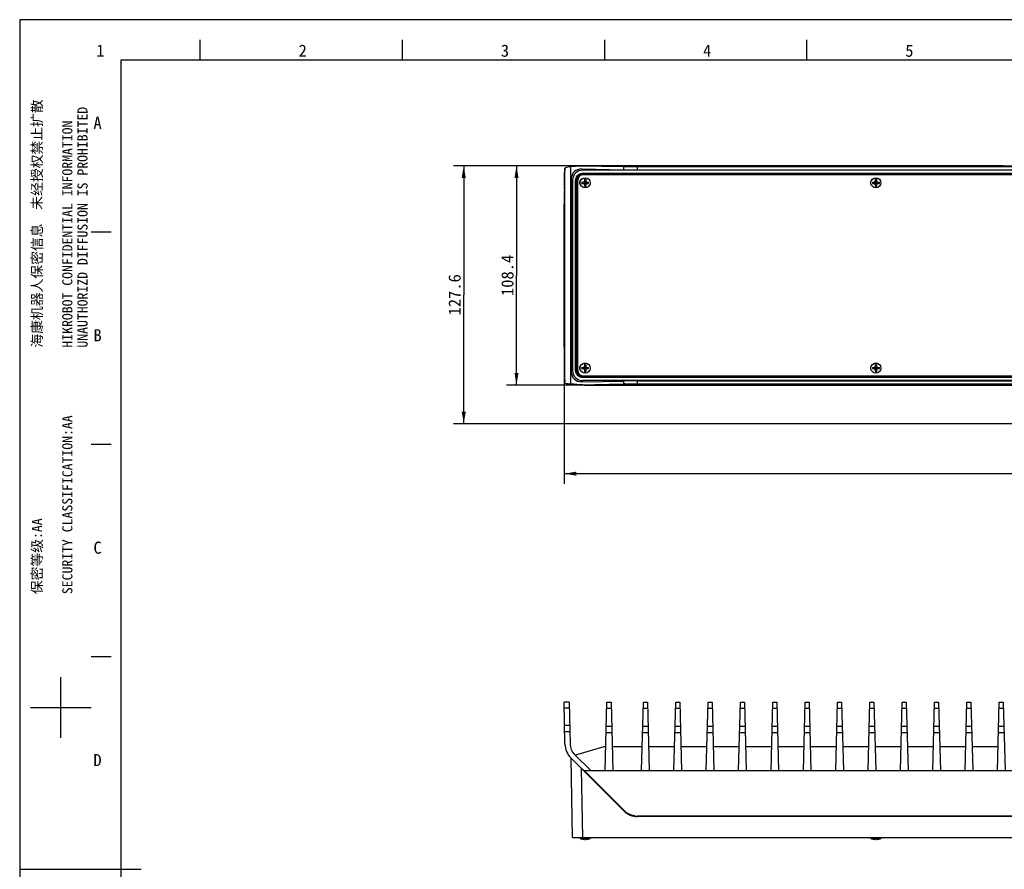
# Model space of a CAD drawing. Header units: millimetres. Extents: x 0 to 594, y 0 to 420.
# Tile 2 of 25: x 0 to 243, y 210 to 420. Entities that reach past the tile are written whole.
import ezdxf
from ezdxf.enums import TextEntityAlignment as Align

# ---------------------------------------------------------------- set-up
doc = ezdxf.new("R2010")
doc.units = ezdxf.units.MM
doc.header["$LTSCALE"] = 32.67
doc.layers.get('0').update_dxf_attribs({"linetype": 'CONTINUOUS'})
doc.layers.add('00_COMPONENTS', color=7, linetype='CONTINUOUS')
doc.layers.add('51__DRAFT_DIMS', color=7, linetype='CONTINUOUS')
doc.styles.get("Standard").update_dxf_attribs({"font": 'simfang.ttf'})
doc.styles.add('TEXTSTYLE_2', font='simfang.ttf')
doc.dimstyles.new('DIMSTYLE_1', dxfattribs={"dimtxt": 3, "dimasz": 3, "dimexe": 2.5, "dimexo": 0.5, "dimgap": 0.75, "dimtad": 1, "dimdec": 1, "dimlfac": 2, "dimdsep": 46, "dimtxsty": 'STANDARD', "dimblk": '_FILLED', "dimblk1": '_FILLED', "dimblk2": '_FILLED', "dimcen": 0.09, "dimclrt": 3, "dimazin": 2, "dimtp": 0.8, "dimtm": 0.8, "dimtfac": 1, "dimtdec": 1, "dimtofl": 0, "dimtmove": 0, "dimatfit": 3, "dimldrblk": '_FILLED', "dimfxl": 1, "dimtolj": 1, "dimarcsym": 0})
doc.dimstyles.new('DIMSTYLE_2', dxfattribs={"dimtxt": 3, "dimasz": 3, "dimexe": 2.5, "dimexo": 0.5, "dimgap": 0.75, "dimtad": 1, "dimlfac": 2, "dimdsep": 46, "dimtxsty": 'STANDARD', "dimblk": '_FILLED', "dimblk1": '_FILLED', "dimblk2": '_FILLED', "dimcen": 0.09, "dimclrt": 3, "dimazin": 2, "dimtp": 0.5, "dimtm": 0.5, "dimtfac": 1, "dimtofl": 0, "dimtmove": 0, "dimatfit": 3, "dimldrblk": '_FILLED', "dimfxl": 1, "dimtolj": 1, "dimarcsym": 0})
doc.dimstyles.new('DIMSTYLE_3', dxfattribs={"dimtxt": 3, "dimasz": 3, "dimexe": 2.5, "dimexo": 0.5, "dimgap": 0.75, "dimtad": 1, "dimlfac": 2, "dimdsep": 46, "dimtxsty": 'STANDARD', "dimblk": '_FILLED', "dimblk1": '_FILLED', "dimblk2": '_FILLED', "dimcen": 0.09, "dimclrt": 3, "dimazin": 2, "dimtp": 0.3, "dimtm": 0.3, "dimtfac": 1, "dimtofl": 0, "dimtmove": 0, "dimatfit": 3, "dimldrblk": '_FILLED', "dimfxl": 1, "dimtolj": 1, "dimarcsym": 0})

# ---------------------------------------------------------------- blocks, each defined once
blk = doc.blocks.new('_FILLED')
at = {"color": 0, "linetype": 'ByBlock'}
blk.add_solid([(0, 0), (-1, 0.167), (-1, -0.167)], dxfattribs=at)
blk = doc.blocks.new('*D1')
at = {"layer": '51__DRAFT_DIMS', "color": 4}
for p, q in [((134.64, 338.58), (134.64, 305.29)), ((438.77, 338.58), (438.77, 305.29)), ((134.64, 307.79), (286.71, 307.79)), ((438.77, 307.79), (286.71, 307.79))]:
    blk.add_line(p, q, dxfattribs=at)
at = {"layer": '51__DRAFT_DIMS', "color": 4, "xscale": 3, "yscale": 3, "zscale": 3, "rotation": 180}
blk.add_blockref('_FILLED', (134.64, 307.79), dxfattribs=at)
at = {"layer": '51__DRAFT_DIMS', "color": 4, "xscale": 3, "yscale": 3, "zscale": 3}
blk.add_blockref('_FILLED', (438.77, 307.79), dxfattribs=at)
at = {"layer": '51__DRAFT_DIMS', "color": 3}
blk.add_text('608.3', height=3, dxfattribs=at).set_placement((286.71, 308.54), align=Align.CENTER)
blk = doc.blocks.new('*D2')
at = {"layer": '51__DRAFT_DIMS', "color": 4}
for p, q in [((243.15, 383.9), (107.29, 383.9)), ((109.79, 383.9), (109.79, 352)), ((109.79, 320.1), (109.79, 352)), ((251.21, 320.1), (107.29, 320.1))]:
    blk.add_line(p, q, dxfattribs=at)
at = {"layer": '51__DRAFT_DIMS', "color": 4, "xscale": 3, "yscale": 3, "zscale": 3}
for p, rotation in [((109.79, 383.9), 90), ((109.79, 320.1), 270)]:
    blk.add_blockref('_FILLED', p, dxfattribs=dict(at, rotation=rotation))
at = {"layer": '51__DRAFT_DIMS', "color": 3}
blk.add_text('127.6', height=3, rotation=90, dxfattribs=at).set_placement((109.04, 352), align=Align.CENTER)
blk = doc.blocks.new('*D3')
at = {"layer": '51__DRAFT_DIMS', "color": 4}
for p, q in [((146.15, 383.9), (120.34, 383.9)), ((122.84, 383.9), (122.84, 356.8)), ((122.84, 329.7), (122.84, 356.8)), ((146.15, 329.7), (120.34, 329.7))]:
    blk.add_line(p, q, dxfattribs=at)
at = {"layer": '51__DRAFT_DIMS', "color": 4, "xscale": 3, "yscale": 3, "zscale": 3}
for p, rotation in [((122.84, 383.9), 90), ((122.84, 329.7), 270)]:
    blk.add_blockref('_FILLED', p, dxfattribs=dict(at, rotation=rotation))
at = {"layer": '51__DRAFT_DIMS', "color": 3}
blk.add_text('108.4', height=3, rotation=90, dxfattribs=at).set_placement((122.09, 356.8), align=Align.CENTER)

msp = doc.modelspace()

# ---------------------------------------------------------------- linework, layer by layer
at = {"color": 7}
for p, q in [((0, 420), (0, 0)), ((594, 420), (0, 420)), ((44.6373, 410), (44.6373, 414.9999)), ((94.6373, 410), (94.6373, 414.9999)), ((144.6373, 410), (144.6373, 414.9999)), ((194.6373, 410), (194.6373, 414.9999)), ((25, 410), (25, 10)), ((584, 410), (25, 410)), ((22.6375, 367.4951), (17.6376, 367.4951)), ((22.6375, 314.9958), (17.6376, 314.9958)), ((22.6375, 262.4965), (17.6376, 262.4965)), ((10.1373, 242.4967), (10.1373, 257.4965)), ((2.6374, 249.9966), (17.6372, 249.9966)), ((0, 210), (30, 210))]:
    msp.add_line(p, q, dxfattribs=at)
at = {"layer": '00_COMPONENTS', "color": 7}
for p, q in [((134.6669, 378.0559), (134.7416, 382.3371)), ((134.8225, 383.3295), (134.7687, 383.0598)), ((138.4786, 383.8178), (136.2423, 383.6221)), ((138.9105, 383.097), (149.3494, 382.9148)), ((434.2081, 382.8001), (139.2074, 382.8001)), ((139.5631, 383.9001), (432.3606, 383.9001)), ((149.4201, 383.728), (139.5631, 383.9001)), ((152.7788, 382.89), (420.6367, 382.89)), ((136.3665, 380.6418), (136.3665, 332.9584)), ((136.7078, 380.3005), (136.7078, 333.2997)), ((137.727, 333.2997), (137.727, 380.3005)), ((137.932, 380.1559), (137.932, 333.4443)), ((138.951, 379.8501), (139.3578, 379.8501)), ((139.2074, 381.7809), (250.1745, 381.7809)), ((139.2312, 379.5501), (139.2312, 379.8501)), ((248.4578, 381.6559), (139.432, 381.6559)), ((139.5699, 379.4623), (140.0456, 379.938)), ((140.0456, 379.4623), (139.5699, 379.938)), ((139.6578, 380.5568), (139.6578, 380.1501)), ((139.6578, 380.2767), (139.9578, 380.2767)), ((139.6578, 379.5501), (139.6578, 379.8501)), ((139.6578, 379.8501), (139.9578, 379.8501)), ((139.8078, 379.5501), (139.8078, 379.8501)), ((139.9578, 380.5568), (139.9578, 380.1501)), ((139.9578, 379.5501), (139.9578, 379.8501)), ((140.2578, 379.8501), (140.6645, 379.8501)), ((140.3843, 379.5501), (140.3843, 379.8501)), ((210.851, 379.8501), (211.2578, 379.8501)), ((211.1312, 379.5501), (211.1312, 379.8501)), ((211.4699, 379.4623), (211.9456, 379.938)), ((211.9456, 379.4623), (211.4699, 379.938)), ((211.5578, 380.5568), (211.5578, 380.1501)), ((211.5578, 380.2767), (211.8578, 380.2767)), ((211.5578, 379.5501), (211.5578, 379.8501)), ((211.5578, 379.8501), (211.8578, 379.8501)), ((211.7078, 379.5501), (211.7078, 379.8501)), ((211.8578, 380.5568), (211.8578, 380.1501)), ((211.8578, 379.5501), (211.8578, 379.8501)), ((212.1578, 379.8501), (212.5645, 379.8501)), ((212.2843, 379.5501), (212.2843, 379.8501)), ((138.951, 379.5501), (139.3578, 379.5501)), ((139.6578, 379.7001), (139.9578, 379.7001)), ((139.6578, 379.5501), (139.9578, 379.5501)), ((139.6578, 379.2501), (139.6578, 378.8434)), ((139.6578, 379.1236), (139.9578, 379.1236)), ((139.9578, 379.2501), (139.9578, 378.8434)), ((140.2578, 379.5501), (140.6645, 379.5501)), ((210.851, 379.5501), (211.2578, 379.5501)), ((211.5578, 379.7001), (211.8578, 379.7001)), ((211.5578, 379.5501), (211.8578, 379.5501)), ((211.5578, 379.2501), (211.5578, 378.8434)), ((211.5578, 379.1236), (211.8578, 379.1236)), ((211.8578, 379.2501), (211.8578, 378.8434)), ((212.1578, 379.5501), (212.5645, 379.5501)), ((134.6413, 339.0799), (134.6413, 374.5204)), ((134.7416, 331.2631), (134.6669, 335.5443)), ((138.951, 334.0501), (139.3578, 334.0501)), ((138.951, 333.7501), (139.3578, 333.7501)), ((139.2312, 333.7501), (139.2312, 334.0501)), ((140.0456, 333.6623), (139.5699, 334.138)), ((139.5699, 333.6623), (140.0456, 334.138)), ((139.6578, 334.7568), (139.6578, 334.3501)), ((139.6578, 334.4767), (139.9578, 334.4767)), ((139.6578, 333.7501), (139.6578, 334.0501)), ((139.6578, 334.0501), (139.9578, 334.0501)), ((139.6578, 333.9001), (139.9578, 333.9001)), ((139.6578, 333.7501), (139.9578, 333.7501)), ((139.8078, 333.7501), (139.8078, 334.0501)), ((139.9578, 334.7568), (139.9578, 334.3501)), ((139.9578, 333.7501), (139.9578, 334.0501)), ((140.2578, 334.0501), (140.6645, 334.0501)), ((140.2578, 333.7501), (140.6645, 333.7501)), ((140.3843, 333.7501), (140.3843, 334.0501)), ((210.851, 334.0501), (211.2578, 334.0501)), ((210.851, 333.7501), (211.2578, 333.7501)), ((211.1312, 333.7501), (211.1312, 334.0501)), ((211.9456, 333.6623), (211.4699, 334.138)), ((211.4699, 333.6623), (211.9456, 334.138)), ((211.5578, 334.7568), (211.5578, 334.3501)), ((211.5578, 334.4767), (211.8578, 334.4767)), ((211.5578, 333.7501), (211.5578, 334.0501)), ((211.5578, 334.0501), (211.8578, 334.0501)), ((211.5578, 333.9001), (211.8578, 333.9001)), ((211.5578, 333.7501), (211.8578, 333.7501)), ((211.7078, 333.7501), (211.7078, 334.0501)), ((211.8578, 334.7568), (211.8578, 334.3501)), ((211.8578, 333.7501), (211.8578, 334.0501)), ((212.1578, 334.0501), (212.5645, 334.0501)), ((212.1578, 333.7501), (212.5645, 333.7501)), ((212.2843, 333.7501), (212.2843, 334.0501)), ((250.6745, 331.8193), (139.2074, 331.8193)), ((139.432, 331.9443), (248.4578, 331.9443)), ((139.6578, 333.4501), (139.6578, 333.0434)), ((139.6578, 333.3236), (139.9578, 333.3236)), ((139.9578, 333.4501), (139.9578, 333.0434)), ((211.5578, 333.4501), (211.5578, 333.0434)), ((211.5578, 333.3236), (211.8578, 333.3236)), ((211.8578, 333.4501), (211.8578, 333.0434)), ((134.8225, 330.2708), (134.7687, 330.5404)), ((138.4786, 329.7825), (136.2423, 329.9781)), ((138.9105, 330.5032), (149.3494, 330.6854)), ((434.2081, 330.8001), (139.2074, 330.8001)), ((139.5631, 329.7001), (149.4201, 329.8722)), ((139.5631, 329.7001), (269.2078, 329.7001)), ((152.7788, 330.7102), (420.6367, 330.7102)), ((134.8225, 240.9183), (134.6413, 251.2958)), ((135.8915, 251.2958), (134.6413, 251.2958)), ((135.8915, 251.2958), (136.0723, 240.9401)), ((144.7652, 234.3958), (145.2078, 251.2958)), ((145.2078, 251.2958), (146.2078, 251.2958)), ((146.2078, 251.2958), (146.6503, 234.3958)), ((153.7652, 234.3958), (154.2078, 251.2958)), ((154.2078, 251.2958), (155.2078, 251.2958)), ((155.2078, 251.2958), (155.6503, 234.3958)), ((161.7652, 234.3958), (162.2078, 251.2958)), ((162.2078, 251.2958), (163.2078, 251.2958)), ((163.2078, 251.2958), (163.6503, 234.3958)), ((169.7652, 234.3958), (170.2078, 251.2958)), ((170.2078, 251.2958), (171.2078, 251.2958)), ((171.2078, 251.2958), (171.6503, 234.3958)), ((177.7652, 234.3958), (178.2078, 251.2958)), ((178.2078, 251.2958), (179.2078, 251.2958)), ((179.2078, 251.2958), (179.6503, 234.3958)), ((185.7652, 234.3958), (186.2078, 251.2958)), ((186.2078, 251.2958), (187.2078, 251.2958)), ((187.2078, 251.2958), (187.6503, 234.3958)), ((193.7652, 234.3958), (194.2078, 251.2958)), ((194.2078, 251.2958), (195.2078, 251.2958)), ((195.2078, 251.2958), (195.6503, 234.3958)), ((201.7652, 234.3958), (202.2078, 251.2958)), ((202.2078, 251.2958), (203.2078, 251.2958)), ((203.2078, 251.2958), (203.6503, 234.3958)), ((209.7652, 234.3958), (210.2078, 251.2958)), ((210.2078, 251.2958), (211.2078, 251.2958)), ((211.2078, 251.2958), (211.6503, 234.3958)), ((217.7652, 234.3958), (218.2078, 251.2958)), ((218.2078, 251.2958), (219.2078, 251.2958)), ((219.2078, 251.2958), (219.6503, 234.3958)), ((225.7652, 234.3958), (226.2078, 251.2958)), ((226.2078, 251.2958), (227.2078, 251.2958)), ((227.2078, 251.2958), (227.6503, 234.3958)), ((233.7652, 234.3958), (234.2078, 251.2958)), ((234.2078, 251.2958), (235.2078, 251.2958)), ((235.2078, 251.2958), (235.6503, 234.3958)), ((241.7652, 234.3958), (242.2078, 251.2958)), ((242.2078, 251.2958), (243.2078, 251.2958)), ((243.2078, 251.2958), (243.6503, 234.3958)), ((144.4578, 240.2958), (137.3906, 238.1929)), ((144.9197, 240.2958), (144.4578, 240.2958)), ((153.9197, 240.2958), (146.4958, 240.2958)), ((161.9197, 240.2958), (155.4958, 240.2958)), ((169.9197, 240.2958), (163.4958, 240.2958)), ((177.9197, 240.2958), (171.4958, 240.2958)), ((185.9197, 240.2958), (179.4958, 240.2958)), ((193.9197, 240.2958), (187.4958, 240.2958)), ((201.9197, 240.2958), (195.4958, 240.2958)), ((209.9197, 240.2958), (203.4958, 240.2958)), ((217.9197, 240.2958), (211.4958, 240.2958)), ((225.9197, 240.2958), (219.4958, 240.2958)), ((233.9197, 240.2958), (227.4958, 240.2958)), ((241.9197, 240.2958), (235.4958, 240.2958)), ((149.3494, 224.4663), (136.2423, 237.5734)), ((136.7078, 217.8958), (136.3665, 237.4492)), ((141.1877, 234.3958), (137.1262, 238.4573)), ((149.4201, 224.5353), (139.5631, 234.3958)), ((139.5631, 234.3958), (433.8525, 234.3958)), ((420.6367, 223.0458), (152.7788, 223.0458)), ((136.7078, 217.8958), (436.7078, 217.8958)), ((138.5578, 217.8958), (138.5578, 217.6218)), ((138.5578, 217.6218), (141.0578, 217.6218)), ((138.9491, 217.4951), (138.951, 217.498)), ((139.6575, 217.4172), (139.6578, 217.4188)), ((139.6578, 217.498), (139.6578, 217.4188)), ((139.9578, 217.498), (139.9578, 217.4188)), ((139.9578, 217.4188), (139.958, 217.4172)), ((140.6645, 217.498), (140.6664, 217.4951)), ((141.0578, 217.8958), (141.0578, 217.6218)), ((210.4578, 217.8958), (210.4578, 217.6218)), ((210.4578, 217.6218), (212.9578, 217.6218)), ((210.8491, 217.4951), (210.851, 217.498)), ((211.5575, 217.4172), (211.5578, 217.4188)), ((211.5578, 217.498), (211.5578, 217.4188)), ((211.8578, 217.498), (211.8578, 217.4188)), ((211.8578, 217.4188), (211.858, 217.4172)), ((212.5645, 217.498), (212.5664, 217.4951)), ((212.9578, 217.8958), (212.9578, 217.6218))]:
    msp.add_line(p, q, dxfattribs=at)
at = {"layer": '00_COMPONENTS', "color": 4}
for p, q in [((134.8225, 330.2708), (134.8225, 383.3295)), ((136.2423, 329.9781), (136.2423, 383.6221)), ((149.3494, 383.628), (138.4786, 383.8178)), ((139.2074, 382.8001), (138.9105, 383.097)), ((149.3494, 382.9148), (149.3494, 383.628)), ((149.4168, 383.6269), (149.3494, 383.628)), ((152.7788, 382.89), (152.7788, 383.7037)), ((420.6367, 383.7037), (152.7788, 383.7037)), ((420.6367, 383.6037), (152.7788, 383.6037)), ((136.7078, 380.3005), (136.3665, 380.6418)), ((137.4621, 333.2997), (137.4621, 380.3005)), ((137.4621, 380.3005), (137.727, 380.3005)), ((137.712, 333.2997), (137.712, 380.3005)), ((139.2074, 382.0458), (139.2074, 381.7809)), ((139.2074, 382.0458), (434.2081, 382.0458)), ((139.2074, 381.7958), (434.2081, 381.7958)), ((148.0276, 381.6559), (148.1526, 381.7809)), ((164.8285, 381.6559), (164.9535, 381.7809)), ((181.6293, 381.6559), (181.7543, 381.7809)), ((198.4302, 381.6559), (198.5552, 381.7809)), ((215.231, 381.6559), (215.356, 381.7809)), ((232.0319, 381.6559), (232.1569, 381.7809)), ((137.727, 371.3553), (137.932, 371.5603)), ((137.727, 354.5544), (137.932, 354.7594)), ((137.727, 337.7536), (137.932, 337.9586)), ((136.7078, 333.2997), (136.3665, 332.9584)), ((137.4621, 333.2997), (137.727, 333.2997)), ((139.2074, 331.5545), (139.2074, 331.8193)), ((434.2081, 331.8044), (139.2074, 331.8044)), ((434.2081, 331.5545), (139.2074, 331.5545)), ((148.5936, 331.8193), (148.7186, 331.9443)), ((165.3944, 331.8193), (165.5194, 331.9443)), ((182.1953, 331.8193), (182.3203, 331.9443)), ((198.9961, 331.8193), (199.1211, 331.9443)), ((215.797, 331.8193), (215.922, 331.9443)), ((232.5979, 331.8193), (232.7229, 331.9443)), ((138.4786, 329.7825), (149.3494, 329.9722)), ((139.2074, 330.8001), (138.9105, 330.5032)), ((149.3494, 329.9722), (149.3494, 330.6854)), ((152.7788, 329.8965), (152.7788, 330.7102)), ((152.7788, 329.9965), (420.6367, 329.9965)), ((152.7788, 329.8965), (420.6367, 329.8965)), ((135.9171, 249.8313), (134.6669, 249.8313)), ((145.1694, 249.8313), (146.2461, 249.8313)), ((154.1694, 249.8313), (155.2461, 249.8313)), ((162.1694, 249.8313), (163.2461, 249.8313)), ((170.1694, 249.8313), (171.2461, 249.8313)), ((178.1694, 249.8313), (179.2461, 249.8313)), ((186.1694, 249.8313), (187.2461, 249.8313)), ((194.1694, 249.8313), (195.2461, 249.8313)), ((202.1694, 249.8313), (203.2461, 249.8313)), ((210.1694, 249.8313), (211.2461, 249.8313)), ((218.1694, 249.8313), (219.2461, 249.8313)), ((226.1694, 249.8313), (227.2461, 249.8313)), ((234.1694, 249.8313), (235.2461, 249.8313)), ((242.1694, 249.8313), (243.2461, 249.8313)), ((135.9918, 245.5501), (134.7416, 245.5501)), ((136.0189, 244.0002), (134.7687, 244.0002)), ((145.0112, 243.7906), (146.4043, 243.7906)), ((145.0518, 245.3405), (146.3637, 245.3405)), ((154.0112, 243.7906), (155.4043, 243.7906)), ((154.0518, 245.3405), (155.3637, 245.3405)), ((162.0112, 243.7906), (163.4043, 243.7906)), ((162.0518, 245.3405), (163.3637, 245.3405)), ((170.0112, 243.7906), (171.4043, 243.7906)), ((170.0518, 245.3405), (171.3637, 245.3405)), ((178.0112, 243.7906), (179.4043, 243.7906)), ((178.0518, 245.3405), (179.3637, 245.3405)), ((186.0112, 243.7906), (187.4043, 243.7906)), ((186.0518, 245.3405), (187.3637, 245.3405)), ((194.0112, 243.7906), (195.4043, 243.7906)), ((194.0518, 245.3405), (195.3637, 245.3405)), ((202.0112, 243.7906), (203.4043, 243.7906)), ((202.0518, 245.3405), (203.3637, 245.3405)), ((210.0112, 243.7906), (211.4043, 243.7906)), ((210.0518, 245.3405), (211.3637, 245.3405)), ((218.0112, 243.7906), (219.4043, 243.7906)), ((218.0518, 245.3405), (219.3637, 245.3405)), ((226.0112, 243.7906), (227.4043, 243.7906)), ((226.0518, 245.3405), (227.3637, 245.3405)), ((234.0112, 243.7906), (235.4043, 243.7906)), ((234.0518, 245.3405), (235.3637, 245.3405)), ((242.0112, 243.7906), (243.4043, 243.7906)), ((242.0518, 245.3405), (243.3637, 245.3405)), ((139.2074, 217.8958), (138.9105, 234.9052)), ((152.7788, 223.0458), (152.7788, 223.1441)), ((420.6367, 223.1441), (152.7788, 223.1441))]:
    msp.add_line(p, q, dxfattribs=at)
at = {"layer": '00_COMPONENTS', "color": 7}
for centre in [(139.8078, 379.7001), (211.7078, 379.7001), (139.8078, 333.9001), (211.7078, 333.9001)]:
    msp.add_circle(centre, 1.25, dxfattribs=at)
at = {"layer": '00_COMPONENTS', "color": 4}
for centre, radius, start, end in [((139.1896, 380.3001), 1.4776, 175.302615, 179.98275), ((139.229, 380.2962), 1.5172, 158.480065, 175.279014), ((139.2075, 380.3124), 1.4685, 90.004498, 93.678062), ((139.2008, 333.3), 1.4738, 180.009944, 185.653028), ((151.2358, 219.3723), 110.616, 90.850663, 90.97716), ((152.7896, 227.9074), 4.7671, 225.021452, 236.920674), ((152.7808, 227.9132), 4.7692, 262.027664, 265.926038), ((152.7795, 227.8915), 4.7475, 265.924182, 269.992339)]:
    msp.add_arc(centre, radius, start, end, dxfattribs=at)
at = {"layer": '00_COMPONENTS', "color": 7}
for centre, radius, start, end in [((139.432, 380.1559), 1.5, 90, 180), ((139.3078, 379.7001), 0.875, 129.296744, 230.703256), ((139.2089, 380.2917), 1.4893, 90.056929, 106.394923), ((144.8183, 379.7001), 5.8691, 178.535752, 181.464248), ((139.3578, 380.1501), 0.3, 270, 360), ((139.8078, 374.6889), 5.8699, 88.535688, 91.464312), ((140.2578, 380.1501), 0.3, 180, 270), ((134.7973, 379.7001), 5.8691, 358.535752, 1.464248), ((211.2078, 379.7001), 0.875, 129.296744, 230.703256), ((216.7183, 379.7001), 5.8691, 178.535752, 181.464248), ((211.2578, 380.1501), 0.3, 270, 360), ((211.7078, 374.6889), 5.8699, 88.535688, 91.464312), ((212.1578, 380.1501), 0.3, 180, 270), ((206.6973, 379.7001), 5.8691, 358.535752, 1.464248), ((139.3578, 379.2501), 0.3, 0, 90), ((139.8078, 384.7114), 5.8699, 268.535688, 271.464312), ((140.2578, 379.2501), 0.3, 90, 180), ((211.2578, 379.2501), 0.3, 0, 90), ((211.7078, 384.7114), 5.8699, 268.535688, 271.464312), ((212.1578, 379.2501), 0.3, 90, 180), ((139.3078, 333.9001), 0.875, 129.296744, 230.703256), ((144.8183, 333.9001), 5.8691, 178.535752, 181.464248), ((139.3578, 334.3501), 0.3, 270, 360), ((139.3578, 333.4501), 0.3, 0, 90), ((139.8078, 328.8889), 5.8699, 88.535688, 91.464312), ((140.2578, 334.3501), 0.3, 180, 270), ((140.2578, 333.4501), 0.3, 90, 180), ((134.7973, 333.9001), 5.8691, 358.535752, 1.464248), ((211.2078, 333.9001), 0.875, 129.296744, 230.703256), ((216.7183, 333.9001), 5.8691, 178.535752, 181.464248), ((211.2578, 334.3501), 0.3, 270, 360), ((211.2578, 333.4501), 0.3, 0, 90), ((211.7078, 328.8889), 5.8699, 88.535688, 91.464312), ((212.1578, 334.3501), 0.3, 180, 270), ((212.1578, 333.4501), 0.3, 90, 180), ((206.6973, 333.9001), 5.8691, 358.535752, 1.464248), ((139.2011, 333.3), 1.4741, 180.010611, 185.619974), ((139.2187, 333.3024), 1.4919, 185.646286, 202.758546), ((139.432, 333.4443), 1.5, 180, 270), ((139.2089, 333.3095), 1.4901, 252.717542, 269.941832), ((139.8078, 338.9114), 5.8699, 268.535688, 271.464312), ((211.7078, 338.9114), 5.8699, 268.535688, 271.464312), ((139.6717, 241.0029), 4.85, 181, 225), ((139.6717, 241.0029), 3.6, 181, 225), ((152.7788, 227.8958), 4.85, 225, 270), ((139.8078, 220.8142), 3.4284, 248.616814, 255.49594), ((139.8078, 220.8142), 3.4251, 255.514847, 262.450477), ((139.6575, 219.6802), 2.2812, 262.449479, 263.304044), ((139.8078, 221.3827), 3.8876, 267.788747, 272.211253), ((139.958, 219.6802), 2.2812, 276.695969, 277.550491), ((139.8078, 220.8142), 3.4251, 277.549523, 284.485153), ((139.8078, 220.8142), 3.4284, 284.50406, 291.383186), ((211.7078, 220.8142), 3.4284, 248.616814, 255.49594), ((211.7078, 220.8142), 3.4251, 255.514847, 262.450477), ((211.5575, 219.6802), 2.2812, 262.449479, 263.304044), ((211.7078, 221.3827), 3.8876, 267.788747, 272.211253), ((211.858, 219.6802), 2.2812, 276.695969, 277.550491), ((211.7078, 220.8142), 3.4251, 277.549523, 284.485153), ((211.7078, 220.8142), 3.4284, 284.50406, 291.383186)]:
    msp.add_arc(centre, radius, start, end, dxfattribs=at)
for centre, major_axis, ratio, start_param, end_param in [((134.7725, 380.5694), (0, 2.5), 0.01745506, 6.37045177, 7.06858347), ((139.6717, 383.3221), (4.85, 0), 0.08748866, 2.35619449, 3.12413936), ((138.9113, 380.5966), (2.3513, -0.9981), 0.97519555, 1.96357156, 3.5340633), ((139.2081, 380.2997), (1.7683, -1.7683), 0.99969546, 2.35634678, 3.92683852), ((152.7788, 382.9747), (4.85, 0), 0.01745506, -2.35619449, -1.57079633), ((134.7286, 374.5204), (0, 5), 0.01745506, 0.78539816, 1.57079633), ((134.7286, 339.0799), (0, 5), 0.01745506, -4.71238898, -3.92699082), ((134.7725, 333.0309), (0, 2.5), 0.01745506, -3.92699082, -3.22885912), ((138.9113, 333.0036), (2.3513, 0.9981), 0.97519555, 2.74912201, 4.31961375), ((139.2081, 333.3005), (1.7683, 1.7683), 0.99969546, -3.92683852, -2.35634678), ((139.6717, 330.2782), (4.85, 0), 0.08748866, -3.12413936, -2.35619449), ((152.7788, 330.6256), (4.85, 0), 0.01745506, 1.57079633, 2.35619449)]:
    msp.add_ellipse(centre, major_axis=major_axis, ratio=ratio, start_param=start_param, end_param=end_param, dxfattribs=at)
for points, knots in [([(138.4786, 383.8178), (138.6514, 383.8329), (139.0115, 383.8599), (139.3715, 383.8976), (139.5593, 383.9001)], [0, 0, 0, 0, 0.48010514, 1, 1, 1, 1]), ([(138.7885, 381.7204), (138.5827, 381.6597), (138.1931, 381.4451), (137.9332, 381.0841), (137.8481, 380.8871)], [0, 0, 0, 0, 0.49995345, 1, 1, 1, 1]), ([(137.843, 332.7253), (137.9255, 332.5291), (138.1796, 332.1684), (138.5629, 331.95), (138.7662, 331.8866)], [0, 0, 0, 0, 0.49995759, 1, 1, 1, 1]), ([(139.5593, 329.7001), (139.3715, 329.7026), (139.0115, 329.7403), (138.6514, 329.7674), (138.4786, 329.7825)], [0, 0, 0, 0, 0.51989486, 1, 1, 1, 1]), ([(138.4786, 235.3371), (138.5633, 235.2524), (138.7344, 235.0846), (138.9524, 234.8794), (139.1302, 234.7187), (139.2659, 234.6012), (139.3817, 234.505), (139.4781, 234.4365), (139.5296, 234.4003), (139.5593, 234.3958)], [0, 0, 0, 0, 0.24998785, 0.4999943, 0.62500882, 0.75003132, 0.87506841, 0.93745542, 1, 1, 1, 1]), ([(139.3915, 217.4146), (139.4252, 217.4106), (139.4739, 217.4059), (139.536, 217.4027), (139.5751, 217.4021), (139.6075, 217.4031), (139.6296, 217.4054), (139.6432, 217.4084), (139.6512, 217.411), (139.6566, 217.4143), (139.6575, 217.4172)], [0, 0, 0, 0, 0.37683319, 0.54453224, 0.69118785, 0.81228908, 0.90447226, 0.93913982, 0.96620686, 1, 1, 1, 1]), ([(139.958, 217.4172), (139.959, 217.4143), (139.9644, 217.411), (139.9723, 217.4084), (139.9859, 217.4054), (140.0081, 217.4031), (140.0404, 217.4021), (140.0796, 217.4027), (140.1416, 217.4059), (140.1904, 217.4106), (140.224, 217.4146)], [0, 0, 0, 0, 0.03379287, 0.06085967, 0.0955268, 0.18770873, 0.30880819, 0.4554616, 0.62315853, 1, 1, 1, 1]), ([(211.2915, 217.4146), (211.3252, 217.4106), (211.3739, 217.4059), (211.436, 217.4027), (211.4751, 217.4021), (211.5075, 217.4031), (211.5296, 217.4054), (211.5432, 217.4084), (211.5512, 217.411), (211.5566, 217.4143), (211.5575, 217.4172)], [0, 0, 0, 0, 0.37683319, 0.54453224, 0.69118785, 0.81228908, 0.90447226, 0.93913982, 0.96620686, 1, 1, 1, 1]), ([(211.858, 217.4172), (211.859, 217.4143), (211.8644, 217.411), (211.8723, 217.4084), (211.8859, 217.4054), (211.9081, 217.4031), (211.9404, 217.4021), (211.9796, 217.4027), (212.0416, 217.4059), (212.0904, 217.4106), (212.124, 217.4146)], [0, 0, 0, 0, 0.03379287, 0.06085967, 0.0955268, 0.18770873, 0.30880819, 0.4554616, 0.62315853, 1, 1, 1, 1])]:
    msp.add_open_spline(points, degree=3, knots=knots, dxfattribs=at)
at = {"layer": '00_COMPONENTS', "color": 4}
for points, knots in [([(149.3494, 383.628), (149.3495, 383.6408), (149.354, 383.6823), (149.3901, 383.7275), (149.4201, 383.728)], [0, 0, 0, 0, 0.29898801, 1, 1, 1, 1]), ([(152.7788, 383.6037), (152.4711, 383.6037), (151.3504, 383.6057), (150.2297, 383.6135), (149.4168, 383.6269)], [0, 0, 0, 0, 0.27456077, 1, 1, 1, 1]), ([(152.7788, 383.7037), (152.4699, 383.7037), (151.3503, 383.7058), (150.2306, 383.7139), (149.4201, 383.728)], [0, 0, 0, 0, 0.27592977, 1, 1, 1, 1]), ([(137.4621, 380.3005), (137.4622, 380.6668), (137.7061, 381.419), (138.3571, 381.8685), (138.708, 381.9728)], [0, 0, 0, 0, 0.50020798, 1, 1, 1, 1]), ([(137.8628, 380.9199), (137.8358, 380.8613), (137.7592, 380.6619), (137.727, 380.4484), (137.727, 380.3005)], [0, 0, 0, 0, 0.30273875, 1, 1, 1, 1]), ([(137.8176, 380.8527), (137.8949, 381.0481), (138.137, 381.4089), (138.506, 381.6382), (138.7038, 381.7086)], [0, 0, 0, 0, 0.5000933, 1, 1, 1, 1]), ([(138.654, 381.6736), (138.5512, 381.6322), (138.3066, 381.5003), (138.0362, 381.2352), (137.9033, 381.0078), (137.8628, 380.9199)], [0, 0, 0, 0, 0.29710913, 0.74057772, 1, 1, 1, 1]), ([(139.1133, 381.7779), (139.0036, 381.7709), (138.8471, 381.7432), (138.698, 381.6913), (138.654, 381.6736)], [0, 0, 0, 0, 0.6988125, 1, 1, 1, 1]), ([(138.6787, 331.6365), (138.3341, 331.7455), (137.6991, 332.1968), (137.4621, 332.9385), (137.4621, 333.2997)], [0, 0, 0, 0, 0.50008647, 1, 1, 1, 1]), ([(137.7341, 333.1548), (137.7437, 333.0584), (137.775, 332.9006), (137.8312, 332.7506), (137.8569, 332.6933)], [0, 0, 0, 0, 0.60690041, 1, 1, 1, 1]), ([(137.8569, 332.6933), (137.8955, 332.6073), (138.0227, 332.3834), (138.2969, 332.1049), (138.5547, 331.9648), (138.6749, 331.9184)], [0, 0, 0, 0, 0.24464805, 0.66561368, 1, 1, 1, 1]), ([(138.6749, 331.9184), (138.705, 331.9068), (138.8767, 331.847), (139.0586, 331.8193), (139.2074, 331.8193)], [0, 0, 0, 0, 0.17735553, 1, 1, 1, 1]), ([(149.3494, 329.9722), (149.3495, 329.9594), (149.354, 329.9179), (149.3901, 329.8728), (149.4201, 329.8722)], [0, 0, 0, 0, 0.29898891, 1, 1, 1, 1]), ([(149.4201, 329.8722), (149.66, 329.8764), (150.7795, 329.8919), (151.8992, 329.8965), (152.7788, 329.8965)], [0, 0, 0, 0, 0.21432604, 1, 1, 1, 1]), ([(149.5935, 329.9761), (149.8278, 329.9796), (150.8895, 329.9924), (151.9513, 329.9965), (152.7788, 329.9965)], [0, 0, 0, 0, 0.22065444, 1, 1, 1, 1]), ([(149.3494, 224.4663), (149.3511, 224.4646), (149.3587, 224.4789), (149.3816, 224.4914), (149.4036, 224.5188), (149.4201, 224.5353)], [0, 0, 0, 0, 0.07618502, 0.29218684, 1, 1, 1, 1])]:
    msp.add_open_spline(points, degree=3, knots=knots, dxfattribs=at)
at = {"layer": '00_COMPONENTS', "color": 7}
msp.add_open_spline([(137.8481, 380.8871), (137.769, 380.7038), (137.727, 380.5002), (137.727, 380.3005)], degree=3, dxfattribs=at)
at = {"layer": '00_COMPONENTS', "color": 4}
for points in [[(138.7038, 381.7086), (138.8643, 381.7657), (139.037, 381.7958), (139.2074, 381.7958)], [(138.708, 381.9728), (138.8692, 382.0207), (139.0391, 382.0458), (139.2074, 382.0458)], [(137.8281, 332.7218), (137.7523, 332.9031), (137.712, 333.1033), (137.712, 333.2997)], [(138.6551, 331.91), (138.2959, 332.0521), (137.977, 332.3653), (137.8281, 332.7218)], [(139.2074, 331.8044), (139.02, 331.8044), (138.8294, 331.8411), (138.6551, 331.91)], [(139.2074, 331.5545), (139.029, 331.5545), (138.8487, 331.5827), (138.6787, 331.6365)], [(152.1194, 223.1901), (151.4385, 223.2855), (150.7639, 223.5379), (150.1878, 223.913)]]:
    msp.add_open_spline(points, degree=3, dxfattribs=at)

# ---------------------------------------------------------------- texts
at = {"color": 3, "style": 'TEXTSTYLE_2'}
for s, p in [('2', (68.9562, 410.847)), ('3', (118.9562, 410.847)), ('1', (18.9562, 410.847)), ('4', (168.9562, 410.847)), ('5', (218.9562, 410.847)), ('A', (18.2264, 392.9938)), ('B', (18.2264, 340.4938)), ('C', (18.2264, 287.9938)), ('D', (18.2264, 235.4938))]:
    msp.add_text(s, height=3, dxfattribs=at).set_placement(p)
at = {"color": 3}
for s, p in [('UNAUTHORIZD DIFFUSION IS PROHIBITED', (16.7789, 338.9401)), ('HIKROBOT CONFIDENTIAL INFORMATION    ', (13.0289, 338.9401)), ('海康机器人保密信息  未经授权禁止扩散', (5.5289, 338.9401)), ('SECURITY CLASSIFICATION:AA', (13.0289, 277.9994)), ('保密等级:AA', (5.5289, 277.9994))]:
    msp.add_text(s, height=2.5, rotation=90, dxfattribs=at).set_placement(p)

# ---------------------------------------------------------------- dimensions: what is measured, and where the dimension line sits
at = {"layer": '51__DRAFT_DIMS', "color": 4}
for base, p1, p2, angle, dimstyle, picture, middle in [((109.7882, 383.9001), (251.7078, 320.1001), (243.6503, 383.9001), 90, 'DIMSTYLE_2', '*D2', (109.7882, 352.1056)), ((122.8351, 329.7001), (146.6503, 383.9001), (146.6503, 329.7001), 270, 'DIMSTYLE_3', '*D3', (122.8351, 356.9349))]:
    dim = msp.add_linear_dim(base=base, p1=p1, p2=p2, angle=angle, dimstyle=dimstyle, dxfattribs=at)
    dim.commit()
    dim.dimension.update_dxf_attribs({"geometry": picture, "text_midpoint": middle, "dimtype": 160})
dim = msp.add_linear_dim(base=(438.7724, 307.7904), p1=(134.6413, 339.0799), p2=(438.7724, 339.0799), dimstyle='DIMSTYLE_1', dxfattribs=at)
dim.commit()
dim.dimension.update_dxf_attribs({"geometry": '*D1', "text_midpoint": (286.6366, 307.7904), "dimtype": 160})

doc.saveas('drawing.dxf')
